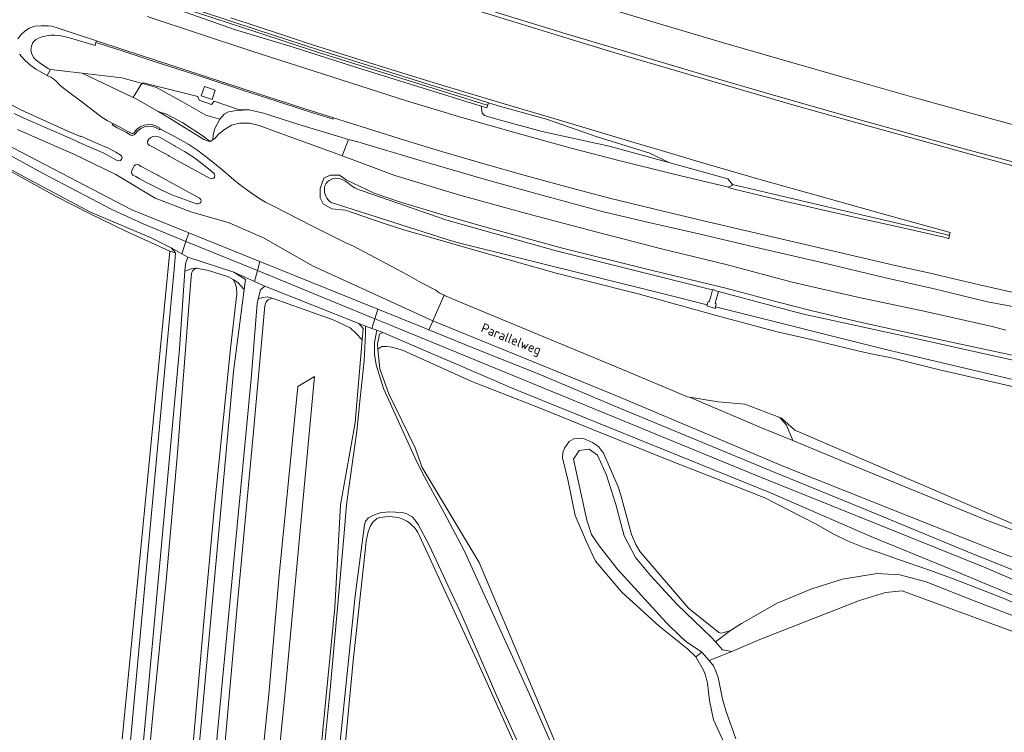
# Model space of a CAD drawing. Header units: metres. Extents: x 153919 to 160124, y 449312 to 452850.
# Tile 58 of 81: x 156212 to 156401, y 451610 to 451747. Entities that reach past the tile are written whole.
import ezdxf
from ezdxf.enums import TextEntityAlignment as Align

# ---------------------------------------------------------------- set-up
doc = ezdxf.new("R2010")
doc.units = ezdxf.units.M
for name, color, linetype, lineweight in [('B-WE-GK-BESCHOEIING_DAMWAND-G', 130, 'GK-BESCHOEIING', 18), ('B-WE-GR-BOS_GEMENGD-GV', 40, 'Continuous', 13), ('B-WE-GR-GRAS-GV', 60, 'Continuous', 13), ('B-WE-GR-GROENVOORZIENING-GV', 80, 'Continuous', 18), ('B-WE-GR-STRUIK-GV', 90, 'Continuous', 13), ('B-WE-GW-TALUD_KRUIN-G', 90, 'Continuous', 18), ('B-WE-IE-TERREINAFSCHEIDING_KUNSTMATIG_MUUR-GV', 90, 'Continuous', 18), ('B-WE-OG-TOPOGRAFIE-T18', 7, 'Continuous', 18), ('B-WE-OG-TOPOGRAFIE_WATER-GV', 130, 'Continuous', 18), ('B-WE-OG-TOPOGRAFIE_WATER_SLOOT-GV', 120, 'Continuous', 18), ('B-WE-OG-WEG-GV', 7, 'Continuous', 18), ('B-WE-VH-VERHARDING_ASFALT-GV', 252, 'Continuous', 18), ('B-WE-VH-VERHARDING_BEDRIJFSVLOERPLAAT-GV', 252, 'Continuous', 18), ('B-WE-VH-VERHARDING_BETON-GV', 252, 'Continuous', 18), ('B-WE-VH-VERHARDING_BETONSTRAATSTEEN-GV', 252, 'Continuous', 18), ('B-WE-VH-VERHARDING_FUNDERING_ZAND-GV', 7, 'Continuous', 18), ('B-WE-VH-VERHARDING_GESLOTEN-GV', 252, 'Continuous', 18), ('B-WE-VH-VERHARDING_OPEN-GV', 252, 'Continuous', 18), ('B-WE-VH-VERHARDING_SIERBESTRATING-GV', 252, 'Continuous', 18)]:
    doc.layers.add(name, color=color, linetype=linetype, lineweight=lineweight)
doc.styles.add('NLCS-ISO-M1000-T18', font='NLCS-ISO.ttf', dxfattribs={"height": 1.8})
doc.linetypes.add('GK-BESCHOEIING', pattern='A,30,-5,[1,NLCS.SHX,S=1,R=0,X=0,Y=0],-5', length=40)

msp = doc.modelspace()

# ---------------------------------------------------------------- linework, layer by layer
at = {"layer": 'B-WE-GK-BESCHOEIING_DAMWAND-G', "flags": 128}
msp.add_lwpolyline([(156202.941, 451762.806), (156235.304, 451751.87), (156246.551, 451748.16), (156257.54, 451744.537), (156269.028, 451740.779), (156301.602, 451730.58)], dxfattribs=at)
at = {"layer": 'B-WE-GR-BOS_GEMENGD-GV', "flags": 128}
for points in [[(156401.112, 451687.432), (156398.479, 451688.121), (156385.69, 451690.965), (156372.682, 451693.744), (156360.134, 451696.65), (156347.453, 451700.041), (156335.024, 451703.004), (156322.459, 451706.276), (156309.129, 451709.832), (156296.319, 451713.349), (156283.844, 451717.081), (156275.117, 451720.343), (156273.758, 451720.85), (156271.703, 451721.67), (156261.951, 451725.146), (156257.794, 451726.713), (156255.934, 451727.166), (156254.122, 451727.128), (156252.488, 451726.749), (156251.133, 451725.933), (156249.972, 451725.001), (156249.366, 451724.295), (156248.905, 451723.937), (156248.42, 451723.634), (156248.077, 451723.72), (156247.211, 451723.996), (156240.623, 451728.133), (156238.419, 451729.384), (156234.177, 451731.791), (156233.629, 451732.092), (156223.828, 451736.714), (156217.735, 451737.415), (156217.144, 451736.297), (156217.816, 451735.958), (156218.369, 451735.617), (156218.852, 451735.186), (156219.41, 451734.583), (156220.246, 451733.88), (156223.775, 451731.214), (156227.682, 451728.219), (156228.642, 451727.671), (156229.638, 451727.094), (156229.655, 451726.906), (156229.864, 451727.042), (156230.756, 451726.549), (156232.479, 451725.623), (156233.354, 451725.177), (156233.554, 451725.143), (156233.743, 451725.249), (156234.269, 451725.907), (156234.936, 451726.422), (156235.711, 451726.742), (156236.536, 451726.88), (156237.372, 451726.795), (156238.187, 451726.529), (156238.76, 451726.206), (156238.745, 451725.959), (156238.89, 451726.017), (156241.697, 451724.502), (156244.316, 451723.023), (156246.02, 451721.888), (156247.683, 451720.647), (156249.893, 451718.891), (156251.439, 451717.597), (156252.943, 451716.242), (156253.995, 451715.402), (156255.345, 451714.406), (156256.58, 451713.544), (156258.04, 451712.579), (156259.03, 451711.959), (156260.717, 451711.126), (156267.793, 451707.482), (156274.443, 451704.195), (156275.901, 451703.505), (156283.267, 451699.627), (156286.147, 451698.087), (156288.846, 451696.581), (156291.718, 451695.064), (156292.345, 451694.564), (156293.301, 451694.106), (156293.481, 451694.02), (156296.27, 451692.824), (156327.528, 451679.827), (156340.051, 451674.628), (156340.407, 451674.568), (156345.895, 451673.644), (156348.16, 451673.487), (156351.036, 451673.231), (156357.716, 451670.617), (156358.037, 451670.49), (156360.603, 451668.196), (156407.974, 451647.835)], [(156403.261, 451676.377), (156388.382, 451679.778), (156379.206, 451682.1), (156375.262, 451682.86), (156372.717, 451683.464), (156362.947, 451685.777), (156357.264, 451687.099), (156346.476, 451689.941), (156330.549, 451694.393), (156320.654, 451696.894), (156314.82, 451698.368), (156299.675, 451702.638), (156289.436, 451705.566), (156285.798, 451706.606), (156281.436, 451708), (156274.409, 451710.469), (156271.745, 451710.685), (156270.096, 451711.669), (156269.488, 451712.791), (156269.543, 451714.575), (156270.251, 451716.598), (156271.429, 451717.167), (156273.248, 451717.152), (156274.502, 451716.24), (156279.891, 451713.701), (156284.913, 451711.966), (156293.079, 451709.555), (156300.617, 451707.389), (156316.053, 451703.118), (156331.716, 451699.266), (156347.668, 451695.382), (156357.691, 451692.712), (156363.936, 451691.114), (156373.394, 451688.863), (156389.803, 451685.306), (156404.697, 451682.116)], [(156245.148, 451608.074), (156247.195, 451631.505), (156249.169, 451652.97), (156252.295, 451683.918), (156253.505, 451694.366), (156253.469, 451695.584), (156253.188, 451696.452), (156252.823, 451697.11), (156251.929, 451697.652), (156248.094, 451698.841), (156245.77, 451699.327), (156245.663, 451699.31), (156245.006, 451698.824), (156244.799, 451698.304), (156244.495, 451694.538), (156242.117, 451663.768), (156239.936, 451639.27), (156237.376, 451613.594), (156234.852, 451586.185)], [(156267.195, 451580.598), (156270.008, 451610.714), (156272.312, 451634.162), (156273.446, 451653.873), (156275.968, 451668.19), (156276.225, 451669.651), (156277.557, 451685.566), (156276.391, 451686.833), (156275.276, 451687.846), (156271.984, 451689.365), (156260.507, 451693.493), (156260.268, 451693.563), (156259.504, 451693.213), (156259.123, 451692.829), (156258.882, 451692.098), (156256.631, 451667.258), (156253.514, 451633.689), (156250.573, 451600.466)], [(156412.428, 451630.821), (156400.315, 451636.085), (156390.908, 451639.748), (156386.461, 451641.347), (156380.519, 451643.376), (156376.734, 451644.751), (156374.093, 451645.653), (156370.875, 451646.916), (156367.991, 451648.338), (156364.729, 451650.17), (156359.478, 451652.885), (156354.87, 451655.246), (156349.389, 451657.39), (156337.051, 451662.224), (156321.668, 451668.416), (156311.759, 451672.426), (156298.609, 451677.551), (156290.573, 451681.219), (156285.305, 451683.541), (156283.279, 451684.148), (156282.316, 451684.25), (156281.354, 451684.25), (156280.603, 451683.785), (156280.98, 451679.972), (156282.721, 451675.207), (156287.775, 451664.789), (156289.072, 451661.039), (156300.026, 451642.803), (156315.634, 451605.861)], [(156256.106, 451582.618), (156259.647, 451617.497), (156261.659, 451640.407), (156265.224, 451676.605), (156268.398, 451678.488), (156262.798, 451617.987), (156259.062, 451580.69)], [(156347.873, 451606.36), (156345.023, 451612.626), (156344.237, 451616.289), (156343.889, 451619.619), (156343.496, 451621.17), (156343.106, 451622.156), (156341.633, 451624.701), (156340.014, 451626.266), (156334.57, 451630.617), (156327.429, 451637.117), (156323.798, 451641.422), (156322.375, 451643.085), (156320.606, 451646.756), (156318.444, 451651.847), (156317.111, 451658.409), (156316.027, 451662.914), (156316.069, 451663.84), (156316.416, 451664.775), (156317.295, 451666.046), (156318.208, 451666.542), (156319.596, 451666.687), (156320.037, 451666.638), (156321.802, 451665.857), (156322.961, 451665.093), (156323.911, 451663.803), (156326.703, 451657.355), (156327.21, 451655.72), (156329.279, 451648.198), (156330.115, 451646.289), (156330.95, 451644.87), (156340.223, 451634.058), (156346.059, 451629.365), (156346.507, 451629.272), (156347.039, 451629.366), (156348.263, 451629.76), (156350.416, 451631.085), (156357.264, 451635.032), (156363.873, 451637.736), (156369.748, 451639.606), (156376.457, 451640.693), (156380.768, 451640.455), (156385.815, 451639.09), (156394.755, 451635.585), (156416.368, 451627.241)]]:
    msp.add_lwpolyline(points, dxfattribs=at)
at = {"layer": 'B-WE-GR-GRAS-GV', "flags": 128}
for points in [[(156231.507, 451608.899), (156240.663, 451702.578), (156232.213, 451706.405), (156225.27, 451709.82), (156218.744, 451713.161), (156211.696, 451717.054), (156204.06, 451721.276), (156196.053, 451725.575), (156187.739, 451729.922), (156179.43, 451734.409), (156171.159, 451738.957), (156162.636, 451743.551), (156157.53, 451746.149), (156155.388, 451747.371), (156152.425, 451749.008), (156147.974, 451751.65), (156140.379, 451756.101), (156132.027, 451760.785), (156124.276, 451764.958), (156117.964, 451768.345), (156115.492, 451768.784), (156111.336, 451769.366), (156103.593, 451770.277)], [(156280.394, 451651.27), (156279.616, 451650.574), (156279.159, 451649.83), (156278.702, 451648.677), (156278.325, 451646.91), (156278.14, 451644.953), (156275.877, 451623.913), (156273.398, 451598.154), (156270.165, 451568.748), (156267.136, 451536.578), (156264.707, 451507.787), (156262.615, 451480.687), (156259.364, 451445.791), (156259.335, 451443.182), (156259.499, 451440.189), (156259.389, 451437.799), (156260.371, 451429.745)], [(156355.302, 451500.101), (156350.714, 451512.609), (156329.631, 451557.543), (156313.953, 451592.096), (156299.53, 451624.169), (156288.54, 451648.053)]]:
    msp.add_lwpolyline(points, dxfattribs=at)
for points in [[(156233.629, 451732.092), (156235.12, 451734.494), (156235.403, 451734.734), (156231.477, 451735.842), (156223.828, 451736.714)], [(156300.438, 451730.387), (156300.515, 451730.003), (156300.608, 451729.085), (156301.059, 451728.644), (156303.408, 451727.91), (156312.103, 451725.517), (156324.961, 451722.73), (156336.412, 451719.587), (156332.787, 451721.409), (156322.693, 451724.54), (156312.938, 451727.913), (156304.126, 451730.355), (156301.816, 451731.06), (156301.475, 451730.114)], [(156248.42, 451723.634), (156247.05, 451724.65), (156243.176, 451727.208), (156240.012, 451728.858), (156238.419, 451729.384), (156240.623, 451728.133), (156247.211, 451723.996), (156248.077, 451723.72)]]:
    msp.add_lwpolyline(points, close=True, dxfattribs=at)
at = {"layer": 'B-WE-GR-GRAS-GV'}
for points in [[(156285.047, 451651.273, 0.1497966), (156280.394, 451651.27)], [(156288.54, 451648.053, 0.1946718), (156285.047, 451651.273)]]:
    msp.add_lwpolyline(points, format="xyb", dxfattribs=at)
at = {"layer": 'B-WE-GR-GROENVOORZIENING-GV', "flags": 128}
for points in [[(156408.468, 451725.214), (156396.269, 451728.549), (156383.715, 451732.029), (156371.18, 451735.566), (156358.262, 451739.28), (156346.955, 451742.57), (156334.642, 451746.203), (156322.487, 451749.875), (156310.667, 451753.436), (156299.852, 451756.844), (156287.807, 451760.659), (156276.035, 451764.392), (156264.101, 451768.26), (156252.133, 451772.162), (156240.396, 451776.072), (156228.657, 451780.011), (156216.818, 451784.067), (156205.039, 451788.145)], [(156211.833, 451778.338), (156221.695, 451774.891), (156230.985, 451771.756), (156240.616, 451768.528), (156249.261, 451765.646), (156259.451, 451762.328), (156268.11, 451759.515), (156278.6, 451756.138), (156288.242, 451753.102), (156297.645, 451750.153), (156306.957, 451747.292), (156316.759, 451744.306), (156325.567, 451741.66), (156335.848, 451738.567), (156345.304, 451735.771), (156354.969, 451732.977), (156364.172, 451730.355), (156374.263, 451727.49), (156383.722, 451724.829), (156393.41, 451722.171), (156403.339, 451719.492)], [(156235.459, 451752.326), (156257.638, 451745.006), (156269.18, 451741.246), (156291.685, 451734.181), (156298.443, 451732.106), (156301.816, 451731.06), (156304.126, 451730.355), (156312.938, 451727.913), (156322.693, 451724.54), (156332.787, 451721.409), (156336.412, 451719.587), (156347.74, 451716.454), (156348.646, 451715.368), (156358.438, 451713.046), (156368.495, 451710.668), (156378.115, 451708.447), (156387.779, 451706.193), (156390.131, 451705.667), (156390.297, 451705.629), (156390.436, 451706.155), (156378.183, 451709.542), (156365.645, 451713.06), (156354.195, 451716.282), (156342.24, 451719.752), (156336.984, 451721.295), (156329.986, 451723.35), (156316.563, 451727.407), (156303.771, 451731.172), (156291.388, 451734.885), (156278.966, 451738.733), (156267.661, 451742.31), (156262.484, 451744.034), (156262.478, 451744.016), (156252.372, 451747.369)], [(156236.281, 451747.609), (156246.341, 451744.303), (156256.412, 451740.937), (156266.74, 451737.628), (156277.146, 451734.307), (156286.119, 451731.441), (156296.701, 451728.224), (156307.074, 451725.263), (156317.664, 451722.322), (156326.862, 451719.968), (156337.154, 451717.44), (156347.892, 451714.883), (156348.424, 451715.099), (156348.504, 451715.205), (156348.646, 451715.368), (156347.74, 451716.454), (156336.412, 451719.587), (156324.961, 451722.73), (156312.103, 451725.517), (156303.408, 451727.91), (156301.059, 451728.644), (156300.608, 451729.085), (156300.515, 451730.003), (156300.438, 451730.387), (156288.46, 451734.129), (156276.933, 451737.724), (156264.333, 451741.708), (156253.075, 451745.127), (156241.208, 451749.271)], [(156405.982, 451693.859), (156396.072, 451696.087), (156388.444, 451697.919), (156387.178, 451698.206), (156379.856, 451699.852), (156370.854, 451701.923), (156361.552, 451704.084), (156352.448, 451706.203), (156343.117, 451708.405), (156333.779, 451710.639), (156325.046, 451712.761), (156316.588, 451714.976), (156308.862, 451717.089), (156300.735, 451719.381), (156292.602, 451721.773), (156285.676, 451723.878), (156278.591, 451726.095), (156272.067, 451728.168), (156271.987, 451727.895), (156266.259, 451729.686), (156261.208, 451731.35), (156254.798, 451733.406), (156246.843, 451736.014), (156237.84, 451738.938), (156231.889, 451740.883), (156226.918, 451742.478), (156226.485, 451742.636), (156226.305, 451742.054), (156222.059, 451743.346), (156220.123, 451743.833), (156219.355, 451743.965), (156218.58, 451744.034), (156217.809, 451744.033), (156217.035, 451743.94), (156216.279, 451743.769), (156215.549, 451743.533), (156214.896, 451743.17), (156214.382, 451742.633), (156214.078, 451741.933), (156213.996, 451741.177), (156214.157, 451740.451), (156214.497, 451739.77), (156215.01, 451739.206), (156215.817, 451738.597), (156217.338, 451737.625), (156217.735, 451737.415), (156223.828, 451736.714), (156231.477, 451735.842), (156235.403, 451734.734), (156235.565, 451734.871), (156246.012, 451732.249), (156246.292, 451731.577), (156248.66, 451730.706), (156249.163, 451731.346), (156253.849, 451729.774), (156255.908, 451729.688), (156258.645, 451729.082), (156265.423, 451726.913), (156274.927, 451724.033), (156276.733, 451723.531), (156288.698, 451719.97), (156300.976, 451716.388), (156312.294, 451713.271), (156323.663, 451710.202), (156332.601, 451708.08), (156342.194, 451705.875), (156354.088, 451703.087), (156366.091, 451700.339), (156377.75, 451697.506), (156387.136, 451695.426), (156397.631, 451692.829), (156409.407, 451690.652)], [(156409.407, 451690.652), (156397.631, 451692.829), (156387.136, 451695.426), (156377.75, 451697.506), (156366.091, 451700.339), (156354.088, 451703.087), (156342.194, 451705.875), (156332.601, 451708.08), (156323.663, 451710.202), (156312.294, 451713.271), (156300.976, 451716.388), (156288.698, 451719.97), (156276.733, 451723.531), (156274.927, 451724.033), (156273.758, 451720.85), (156275.117, 451720.343), (156283.844, 451717.081), (156296.319, 451713.349), (156309.129, 451709.832), (156322.459, 451706.276), (156335.024, 451703.004), (156347.453, 451700.041), (156360.134, 451696.65), (156372.682, 451693.744), (156385.69, 451690.965), (156398.479, 451688.121), (156401.112, 451687.432)]]:
    msp.add_lwpolyline(points, dxfattribs=at)
for points in [[(156233.629, 451732.092), (156234.177, 451731.791), (156238.419, 451729.384), (156240.012, 451728.858), (156243.176, 451727.208), (156247.05, 451724.65), (156248.42, 451723.634), (156248.905, 451723.937), (156249.003, 451724.902), (156249.323, 451726.14), (156250.267, 451727.902), (156247.551, 451728.695), (156243.064, 451731.224), (156238.118, 451733.967), (156235.403, 451734.734), (156235.12, 451734.494)], [(156249.357, 451733.467), (156248.767, 451731.682), (156246.697, 451732.367), (156247.287, 451734.152)]]:
    msp.add_lwpolyline(points, close=True, dxfattribs=at)
at = {"layer": 'B-WE-GR-STRUIK-GV', "flags": 128}
for points in [[(156253.849, 451729.774), (156249.163, 451731.346), (156248.66, 451730.706), (156246.292, 451731.577), (156246.012, 451732.249), (156235.565, 451734.871), (156235.403, 451734.734), (156238.118, 451733.967), (156243.064, 451731.224), (156247.551, 451728.695), (156250.267, 451727.902), (156251.117, 451728.861), (156251.952, 451729.32), (156253.46, 451729.59), (156255.908, 451729.688)], [(156274.927, 451724.033), (156265.423, 451726.913), (156258.645, 451729.082), (156255.908, 451729.688), (156253.46, 451729.59), (156251.952, 451729.32), (156251.117, 451728.861), (156250.267, 451727.902), (156249.323, 451726.14), (156249.003, 451724.902), (156248.905, 451723.937), (156249.366, 451724.295), (156249.972, 451725.001), (156251.133, 451725.933), (156252.488, 451726.749), (156254.122, 451727.128), (156255.934, 451727.166), (156257.794, 451726.713), (156261.951, 451725.146), (156271.703, 451721.67), (156273.758, 451720.85)]]:
    msp.add_lwpolyline(points, close=True, dxfattribs=at)
at = {"layer": 'B-WE-GW-TALUD_KRUIN-G', "flags": 128}
for points in [[(156235.403, 451734.734), (156231.477, 451735.842), (156223.828, 451736.714)], [(156250.267, 451727.902), (156247.551, 451728.695), (156243.064, 451731.224), (156238.118, 451733.967), (156235.403, 451734.734)], [(156409.407, 451690.652), (156397.631, 451692.829), (156387.136, 451695.426), (156377.75, 451697.506), (156366.091, 451700.339), (156354.088, 451703.087), (156342.194, 451705.875), (156332.601, 451708.08), (156323.663, 451710.202), (156312.294, 451713.271), (156300.976, 451716.388), (156288.698, 451719.97), (156276.733, 451723.531), (156274.927, 451724.033)]]:
    msp.add_lwpolyline(points, dxfattribs=at)
at = {"layer": 'B-WE-IE-TERREINAFSCHEIDING_KUNSTMATIG_MUUR-GV', "flags": 128}
msp.add_lwpolyline([(156301.816, 451731.06), (156298.443, 451732.106), (156291.685, 451734.181), (156269.18, 451741.246), (156257.638, 451745.006), (156235.459, 451752.326), (156207.671, 451761.732), (156203.063, 451763.304), (156202.717, 451762.393), (156202.73, 451762.35), (156210.123, 451759.86), (156231.021, 451752.768), (156241.208, 451749.271), (156253.075, 451745.127), (156264.333, 451741.708), (156276.933, 451737.724), (156288.46, 451734.129), (156300.438, 451730.387), (156301.475, 451730.114)], close=True, dxfattribs=at)
at = {"layer": 'B-WE-OG-TOPOGRAFIE_WATER-GV', "flags": 128}
for points in [[(156204.314, 451721.402), (156213.539, 451716.366), (156225.415, 451710.038), (156237.068, 451705.103), (156240.901, 451703.199), (156242.967, 451702.065), (156243.746, 451704.451), (156235.526, 451707.815), (156229.499, 451710.582), (156216.352, 451717.491), (156200.577, 451726.101)], [(156271.623, 451711.897), (156295.302, 451704.395), (156336.182, 451694.175), (156343.816, 451692.261), (156344, 451692.924), (156344.2, 451692.837), (156344.532, 451693.877), (156344.836, 451695.152), (156344.268, 451695.255), (156314.823, 451702.633), (156293.849, 451708.522), (156277.787, 451714.079)], [(156231.208, 451560.55), (156242.504, 451683.846), (156243.572, 451698.712), (156243.676, 451700.157), (156244.122, 451701.431), (156242.967, 451702.065), (156240.901, 451703.199), (156241.771, 451702.252), (156241.475, 451699.072), (156240.15, 451684.837), (156228.759, 451561.43)], [(156547.786, 451653.908), (156516.967, 451659.132), (156486.919, 451664.89), (156462.511, 451669.512), (156451.392, 451671.364), (156427.681, 451676.218), (156407.424, 451680.53), (156384.654, 451685.628), (156362.064, 451690.565), (156345.976, 451694.845), (156345.345, 451692.571), (156345.509, 451692.478), (156345.386, 451691.868), (156378.332, 451683.609), (156414.098, 451675.205), (156427.904, 451672.472)], [(156320.41, 451593.225), (156309.692, 451617.555), (156297.098, 451645.209), (156293.312, 451652.333), (156289.128, 451659.949), (156287.698, 451662.937), (156281.702, 451676.193), (156280.293, 451680.773), (156279.943, 451682.789), (156279.934, 451685.053), (156280.423, 451687.389), (156279.446, 451687.746), (156278.237, 451688.187), (156278.2, 451686.614), (156277.95, 451681.51), (156277.17, 451674.38), (156276.54, 451668.032), (156274.557, 451653.941), (156274.042, 451647.646), (156271.461, 451618.399), (156268.651, 451590.295)], [(156273.355, 451608.421), (156276.218, 451636.387), (156278.004, 451650.063), (156278.241, 451650.713), (156278.802, 451651.408), (156280.067, 451652.027), (156281.049, 451652.335), (156282.657, 451652.533), (156285.301, 451652.389), (156286.144, 451652.16), (156287.185, 451651.59), (156287.763, 451650.909), (156288.301, 451650.1), (156290.46, 451646.122), (156296.687, 451632.675), (156303.421, 451617.18), (156312.782, 451596.529)], [(156427.153, 451602.396), (156421.526, 451617.022), (156419.862, 451620.977), (156418.835, 451622.686), (156411.872, 451626.076), (156381.213, 451637.363), (156378.039, 451637.019), (156373.057, 451635.501), (156353.89, 451628.039), (156348.518, 451625.691), (156344.162, 451623.983), (156345.035, 451622.961), (156345.477, 451621.962), (156345.92, 451620.709), (156346.759, 451616.596), (156347.448, 451614.197), (156349.282, 451608.959)]]:
    msp.add_lwpolyline(points, dxfattribs=at)
at = {"layer": 'B-WE-OG-TOPOGRAFIE_WATER-GV'}
for points in [[(156271.267, 451716.136, 0.2450647), (156270.32, 451714.652)], [(156272.81, 451716.545, 0.2016459), (156271.267, 451716.136)], [(156274.801, 451715.696, 0.123637), (156272.81, 451716.545)], [(156270.32, 451714.652, 0.2573043), (156271.623, 451711.897)], [(156277.787, 451714.079, -0.1130711), (156274.801, 451715.696)]]:
    msp.add_lwpolyline(points, format="xyb", dxfattribs=at)
at = {"layer": 'B-WE-OG-TOPOGRAFIE_WATER-GV', "flags": 128}
for points in [[(156244.122, 451701.431), (156252.946, 451698.546), (156256.931, 451696.725), (156257.467, 451698.836), (156243.746, 451704.451), (156242.967, 451702.065)], [(156256.931, 451696.725), (156258.905, 451695.823), (156276.941, 451688.66), (156278.237, 451688.187), (156279.446, 451687.746), (156280.032, 451689.602), (156257.467, 451698.836)], [(156257.637, 451693.406), (156258.036, 451695.149), (156258.905, 451695.823), (156256.931, 451696.725), (156252.946, 451698.546), (156255.162, 451697.107), (156254.914, 451695.185), (156252.887, 451679.475), (156236.426, 451500), (156235.168, 451485.838), (156232.793, 451459.63), (156231.377, 451423.263), (156227.862, 451384.867), (156226.406, 451371.018), (156227.993, 451370.677), (156231.318, 451402.576), (156236.353, 451467.912), (156239.309, 451500), (156256.262, 451678.054), (156257.432, 451692.508)], [(156460.545, 451615.271), (156443.113, 451622.245), (156415.463, 451633.99), (156397.315, 451641.793), (156352.979, 451659.625), (156281.577, 451688.97), (156280.032, 451689.602), (156279.446, 451687.746), (156280.423, 451687.389), (156281.553, 451686.977), (156307.136, 451675.968), (156355.942, 451656.186), (156375.555, 451647.656), (156389.307, 451642.038), (156438.721, 451621.356), (156454.949, 451614.722), (156456.463, 451613.452), (156456.895, 451612.412), (156458.278, 451611.292), (156458.358, 451611.253)], [(156344.162, 451623.983), (156348.518, 451625.691), (156346.711, 451626.031), (156345.373, 451627.555), (156344.633, 451628.399), (156338.009, 451634.731), (156332.915, 451640.31), (156330.065, 451643.766), (156327.859, 451647.907), (156327.341, 451649.83), (156326.265, 451653.922), (156324.495, 451659.596), (156322.755, 451663.401), (156321.172, 451664.568), (156319.258, 451664.334), (156318.141, 451662.657), (156319.705, 451655.595), (156320.704, 451650.928), (156321.575, 451648.193), (156323.152, 451645.949), (156326.548, 451641.583), (156335.947, 451631.274), (156338.858, 451628.424), (156339.828, 451627.575), (156339.836, 451627.558), (156342.793, 451625.586)]]:
    msp.add_lwpolyline(points, close=True, dxfattribs=at)
at = {"layer": 'B-WE-OG-TOPOGRAFIE_WATER_SLOOT-GV', "flags": 128}
for points in [[(156098.536, 451773.211), (156113.828, 451771.782), (156117.259, 451771.296), (156118.931, 451770.6), (156121.728, 451769.378), (156128.278, 451765.766), (156141.097, 451758.675), (156155.999, 451750.385), (156170.519, 451742.589), (156184.932, 451734.526), (156200.577, 451726.101), (156216.352, 451717.491), (156229.499, 451710.582), (156235.526, 451707.815), (156243.746, 451704.451), (156244.288, 451706.111), (156233.388, 451710.518), (156204.858, 451725.354), (156127.503, 451768.276), (156119.366, 451772.206), (156115.291, 451773.37), (156089.745, 451776.063)], [(156211.696, 451717.054), (156218.744, 451713.161), (156225.27, 451709.82), (156232.213, 451706.405), (156240.663, 451702.578), (156241.771, 451702.252), (156240.901, 451703.199), (156237.068, 451705.103), (156225.415, 451710.038), (156213.539, 451716.366), (156204.314, 451721.402)], [(156404.697, 451682.116), (156389.803, 451685.306), (156373.394, 451688.863), (156363.936, 451691.114), (156357.691, 451692.712), (156347.668, 451695.382), (156331.716, 451699.266), (156316.053, 451703.118), (156300.617, 451707.389), (156293.079, 451709.555), (156284.913, 451711.966), (156279.891, 451713.701), (156274.502, 451716.24), (156273.248, 451717.152), (156271.429, 451717.167), (156270.251, 451716.598), (156269.543, 451714.575), (156269.488, 451712.791), (156270.096, 451711.669), (156271.745, 451710.685), (156274.409, 451710.469), (156281.436, 451708), (156285.798, 451706.606), (156289.436, 451705.566), (156299.675, 451702.638), (156314.82, 451698.368), (156320.654, 451696.894), (156330.549, 451694.393), (156346.476, 451689.941), (156357.264, 451687.099), (156362.947, 451685.777), (156372.717, 451683.464), (156375.262, 451682.86), (156379.206, 451682.1), (156388.382, 451679.778), (156403.261, 451676.377)], [(156277.787, 451714.079), (156293.849, 451708.522), (156314.823, 451702.633), (156344.268, 451695.255), (156344.836, 451695.152), (156345.05, 451695.128), (156345.643, 451694.91), (156345.976, 451694.845), (156362.064, 451690.565), (156384.654, 451685.628), (156407.424, 451680.53), (156427.681, 451676.218), (156451.392, 451671.364), (156462.511, 451669.512), (156486.919, 451664.89), (156516.967, 451659.132), (156547.786, 451653.908)], [(156427.904, 451672.472), (156414.098, 451675.205), (156378.332, 451683.609), (156345.386, 451691.868), (156345.325, 451691.567), (156343.762, 451692.066), (156343.816, 451692.261), (156336.182, 451694.175), (156295.302, 451704.395), (156271.623, 451711.897)], [(156228.759, 451561.43), (156240.15, 451684.837), (156241.475, 451699.072), (156241.771, 451702.252), (156240.663, 451702.578), (156231.507, 451608.899)], [(156234.852, 451586.185), (156237.376, 451613.594), (156239.936, 451639.27), (156242.117, 451663.768), (156244.495, 451694.538), (156244.799, 451698.304), (156245.006, 451698.824), (156245.663, 451699.31), (156244.744, 451699.165), (156243.572, 451698.712), (156242.504, 451683.846), (156231.208, 451560.55)], [(156236.426, 451500), (156252.887, 451679.475), (156254.914, 451695.185), (156253.712, 451696.572), (156252.823, 451697.11), (156253.188, 451696.452), (156253.469, 451695.584), (156253.505, 451694.366), (156252.295, 451683.918), (156249.169, 451652.97), (156247.195, 451631.505), (156245.148, 451608.074)], [(156250.573, 451600.466), (156253.514, 451633.689), (156256.631, 451667.258), (156258.882, 451692.098), (156259.123, 451692.829), (156259.504, 451693.213), (156260.268, 451693.563), (156259.43, 451693.809), (156258.44, 451693.702), (156257.637, 451693.406), (156257.432, 451692.508), (156256.262, 451678.054), (156239.309, 451500)], [(156414.832, 451636.405), (156393.861, 451644.864), (156374.537, 451652.876), (156356.68, 451660.126), (156342.115, 451666.167), (156326.389, 451672.689), (156311.201, 451679.091), (156299.014, 451683.937), (156290.406, 451687.455), (156288.542, 451688.217), (156280.608, 451691.425), (156280.032, 451689.602), (156281.577, 451688.97), (156352.979, 451659.625), (156397.315, 451641.793), (156415.463, 451633.99)], [(156268.651, 451590.295), (156271.461, 451618.399), (156274.042, 451647.646), (156274.557, 451653.941), (156276.54, 451668.032), (156277.17, 451674.38), (156277.95, 451681.51), (156278.2, 451686.614), (156278.237, 451688.187), (156276.941, 451688.66), (156277.739, 451687.74), (156277.557, 451685.566), (156276.225, 451669.651), (156275.968, 451668.19), (156273.446, 451653.873), (156272.312, 451634.162), (156270.008, 451610.714), (156267.195, 451580.598)], [(156315.634, 451605.861), (156300.026, 451642.803), (156289.072, 451661.039), (156287.775, 451664.789), (156282.721, 451675.207), (156280.98, 451679.972), (156280.603, 451683.785), (156280.502, 451684.8), (156280.875, 451686.66), (156281.553, 451686.977), (156280.423, 451687.389), (156279.934, 451685.053), (156279.943, 451682.789), (156280.293, 451680.773), (156281.702, 451676.193), (156287.698, 451662.937), (156289.128, 451659.949), (156293.312, 451652.333), (156297.098, 451645.209), (156309.692, 451617.555), (156320.41, 451593.225)], [(156438.721, 451621.356), (156389.307, 451642.038), (156375.555, 451647.656), (156355.942, 451656.186), (156307.136, 451675.968), (156281.553, 451686.977), (156280.875, 451686.66), (156280.502, 451684.8), (156280.603, 451683.785), (156281.354, 451684.25), (156282.316, 451684.25), (156283.279, 451684.148), (156285.305, 451683.541), (156290.573, 451681.219), (156298.609, 451677.551), (156311.759, 451672.426), (156321.668, 451668.416), (156337.051, 451662.224), (156349.389, 451657.39), (156354.87, 451655.246), (156359.478, 451652.885), (156364.729, 451650.17), (156367.991, 451648.338), (156370.875, 451646.916), (156374.093, 451645.653), (156376.734, 451644.751), (156380.519, 451643.376), (156386.461, 451641.347), (156390.908, 451639.748), (156400.315, 451636.085), (156412.428, 451630.821)], [(156312.782, 451596.529), (156303.421, 451617.18), (156296.687, 451632.675), (156290.46, 451646.122), (156288.301, 451650.1), (156287.763, 451650.909), (156287.185, 451651.59), (156286.144, 451652.16), (156285.301, 451652.389), (156282.657, 451652.533), (156281.049, 451652.335), (156280.067, 451652.027), (156278.802, 451651.408), (156278.241, 451650.713), (156278.004, 451650.063), (156276.218, 451636.387), (156273.355, 451608.421)], [(156260.371, 451429.745), (156259.389, 451437.799), (156259.499, 451440.189), (156259.335, 451443.182), (156259.364, 451445.791), (156262.615, 451480.687), (156264.707, 451507.787), (156267.136, 451536.578), (156270.165, 451568.748), (156273.398, 451598.154), (156275.877, 451623.913), (156278.14, 451644.953), (156278.325, 451646.91), (156278.702, 451648.677), (156279.159, 451649.83), (156279.616, 451650.574), (156280.394, 451651.27)], [(156288.54, 451648.053), (156299.53, 451624.169), (156313.953, 451592.096), (156329.631, 451557.543), (156350.714, 451512.609), (156355.302, 451500.101)], [(156416.368, 451627.241), (156394.755, 451635.585), (156385.815, 451639.09), (156380.768, 451640.455), (156376.457, 451640.693), (156369.748, 451639.606), (156363.873, 451637.736), (156357.264, 451635.032), (156350.416, 451631.085), (156348.263, 451629.76), (156345.373, 451627.555), (156346.711, 451626.031), (156348.518, 451625.691), (156353.89, 451628.039), (156373.057, 451635.501), (156378.039, 451637.019), (156381.213, 451637.363), (156411.872, 451626.076)], [(156349.282, 451608.959), (156347.448, 451614.197), (156346.759, 451616.596), (156345.92, 451620.709), (156345.477, 451621.962), (156345.035, 451622.961), (156344.162, 451623.983), (156342.793, 451625.586), (156341.633, 451624.701), (156343.106, 451622.156), (156343.496, 451621.17), (156343.889, 451619.619), (156344.237, 451616.289), (156345.023, 451612.626), (156347.873, 451606.36)]]:
    msp.add_lwpolyline(points, dxfattribs=at)
at = {"layer": 'B-WE-OG-TOPOGRAFIE_WATER_SLOOT-GV'}
for points in [[(156270.32, 451714.652, -0.2450647), (156271.267, 451716.136)], [(156271.267, 451716.136, -0.2016459), (156272.81, 451716.545)], [(156272.81, 451716.545, -0.123637), (156274.801, 451715.696)], [(156271.623, 451711.897, -0.2573043), (156270.32, 451714.652)], [(156274.801, 451715.696, 0.1130711), (156277.787, 451714.079)], [(156280.394, 451651.27, -0.1497966), (156285.047, 451651.273)], [(156285.047, 451651.273, -0.1946718), (156288.54, 451648.053)]]:
    msp.add_lwpolyline(points, format="xyb", dxfattribs=at)
at = {"layer": 'B-WE-OG-TOPOGRAFIE_WATER_SLOOT-GV', "flags": 128}
for points in [[(156257.467, 451698.836), (156257.914, 451700.601), (156244.288, 451706.111), (156243.746, 451704.451)], [(156244.122, 451701.431), (156243.676, 451700.157), (156243.572, 451698.712), (156244.744, 451699.165), (156245.663, 451699.31), (156245.77, 451699.327), (156248.094, 451698.841), (156251.929, 451697.652), (156252.823, 451697.11), (156253.712, 451696.572), (156254.914, 451695.185), (156255.162, 451697.107), (156252.946, 451698.546)], [(156280.032, 451689.602), (156280.608, 451691.425), (156257.914, 451700.601), (156257.467, 451698.836)], [(156277.557, 451685.566), (156277.739, 451687.74), (156276.941, 451688.66), (156258.905, 451695.823), (156258.036, 451695.149), (156257.637, 451693.406), (156258.44, 451693.702), (156259.43, 451693.809), (156260.268, 451693.563), (156260.507, 451693.493), (156271.984, 451689.365), (156275.276, 451687.846), (156276.391, 451686.833)], [(156341.633, 451624.701), (156342.793, 451625.586), (156339.836, 451627.558), (156339.828, 451627.575), (156338.858, 451628.424), (156335.947, 451631.274), (156326.548, 451641.583), (156323.152, 451645.949), (156321.575, 451648.193), (156320.704, 451650.928), (156319.705, 451655.595), (156318.141, 451662.657), (156319.258, 451664.334), (156321.172, 451664.568), (156322.755, 451663.401), (156324.495, 451659.596), (156326.265, 451653.922), (156327.341, 451649.83), (156327.859, 451647.907), (156330.065, 451643.766), (156332.915, 451640.31), (156338.009, 451634.731), (156344.633, 451628.399), (156345.373, 451627.555), (156348.263, 451629.76), (156347.039, 451629.366), (156346.507, 451629.272), (156346.059, 451629.365), (156340.223, 451634.058), (156330.95, 451644.87), (156330.115, 451646.289), (156329.279, 451648.198), (156327.21, 451655.72), (156326.703, 451657.355), (156323.911, 451663.803), (156322.961, 451665.093), (156321.802, 451665.857), (156320.037, 451666.638), (156319.596, 451666.687), (156318.208, 451666.542), (156317.295, 451666.046), (156316.416, 451664.775), (156316.069, 451663.84), (156316.027, 451662.914), (156317.111, 451658.409), (156318.444, 451651.847), (156320.606, 451646.756), (156322.375, 451643.085), (156323.798, 451641.422), (156327.429, 451637.117), (156334.57, 451630.617), (156340.014, 451626.266)]]:
    msp.add_lwpolyline(points, close=True, dxfattribs=at)
at = {"layer": 'B-WE-OG-WEG-GV', "flags": 128}
for points in [[(156082.863, 451779.884), (156082.511, 451775.969), (156084.796, 451776.354), (156089.745, 451776.063), (156115.291, 451773.37), (156119.366, 451772.206), (156127.503, 451768.276), (156204.858, 451725.354), (156233.388, 451710.518), (156244.288, 451706.111), (156257.914, 451700.601)], [(156257.914, 451700.601), (156280.608, 451691.425), (156288.542, 451688.217), (156290.406, 451687.455), (156291.136, 451689.139), (156291.171, 451689.22), (156268.038, 451699.731), (156258.774, 451705.077), (156252.047, 451708), (156244.666, 451710.116), (156237.862, 451712.77), (156230.289, 451717.27), (156222.097, 451721.271), (156218.854, 451722.669), (156211.439, 451725.904)], [(156413.182, 451639.657), (156399.208, 451645.02), (156358.825, 451661.136), (156325.942, 451674.962), (156291.171, 451689.22), (156291.136, 451689.139), (156290.406, 451687.455), (156299.014, 451683.937), (156311.201, 451679.091), (156326.389, 451672.689), (156342.115, 451666.167), (156356.68, 451660.126), (156374.537, 451652.876), (156393.861, 451644.864), (156414.832, 451636.405)], [(156407.974, 451647.835), (156360.603, 451668.196), (156358.037, 451670.49), (156357.716, 451670.617), (156359.018, 451669.139), (156360.264, 451666.235), (156370.56, 451661.96), (156397.425, 451650.931), (156417.308, 451643.417)]]:
    msp.add_lwpolyline(points, dxfattribs=at)
at = {"layer": 'B-WE-VH-VERHARDING_ASFALT-GV', "flags": 128}
for points in [[(156291.171, 451689.22), (156293.301, 451694.106), (156292.345, 451694.564), (156291.718, 451695.064), (156288.846, 451696.581), (156286.147, 451698.087), (156283.267, 451699.627), (156275.901, 451703.505), (156274.443, 451704.195), (156267.793, 451707.482), (156260.717, 451711.126), (156259.03, 451711.959), (156258.04, 451712.579), (156256.58, 451713.544), (156255.345, 451714.406), (156253.995, 451715.402), (156252.943, 451716.242), (156251.439, 451717.597), (156249.893, 451718.891), (156247.683, 451720.647), (156246.02, 451721.888), (156244.316, 451723.023), (156241.697, 451724.502), (156238.89, 451726.017), (156238.745, 451725.959), (156238.713, 451725.889), (156238.035, 451726.227), (156237.325, 451726.484), (156236.564, 451726.546), (156235.813, 451726.434), (156235.102, 451726.143), (156234.503, 451725.679), (156234.012, 451725.083), (156233.826, 451724.898), (156233.507, 451724.783), (156233.198, 451724.864), (156232.321, 451725.342), (156230.563, 451726.263), (156229.621, 451726.801), (156229.655, 451726.906), (156229.638, 451727.094), (156228.642, 451727.671), (156227.682, 451728.219), (156223.775, 451731.214), (156220.246, 451733.88), (156219.41, 451734.583), (156218.852, 451735.186), (156218.369, 451735.617), (156217.816, 451735.958), (156217.144, 451736.297), (156214.935, 451737.515), (156213.753, 451738.396), (156212.654, 451739.404), (156211.789, 451740.415)], [(156209.86, 451730.877), (156212.08, 451729.687), (156221.187, 451725.54), (156223.524, 451724.562), (156223.562, 451724.641), (156223.758, 451724.556), (156225.456, 451723.819), (156228.405, 451722.558), (156228.62, 451722.46), (156230.282, 451721.563), (156231.158, 451721.066), (156231.397, 451720.854), (156231.493, 451720.579), (156231.413, 451720.218), (156231.166, 451719.989), (156230.876, 451719.92), (156230.576, 451720.005), (156227.969, 451721.395), (156223.245, 451723.403), (156223.068, 451723.49), (156223.087, 451723.567), (156219.849, 451724.963), (156212.507, 451728.165), (156210.812, 451729.029)], [(156211.439, 451725.904), (156218.854, 451722.669), (156222.097, 451721.271), (156230.289, 451717.27), (156237.862, 451712.77), (156244.666, 451710.116), (156252.047, 451708), (156258.774, 451705.077), (156268.038, 451699.731), (156291.171, 451689.22)], [(156417.308, 451643.417), (156397.425, 451650.931), (156370.56, 451661.96), (156360.264, 451666.235), (156354.228, 451668.631), (156340.407, 451674.568), (156340.051, 451674.628), (156327.528, 451679.827), (156296.27, 451692.824), (156293.481, 451694.02), (156293.301, 451694.106), (156291.171, 451689.22), (156325.942, 451674.962), (156358.825, 451661.136), (156399.208, 451645.02), (156413.182, 451639.657)]]:
    msp.add_lwpolyline(points, dxfattribs=at)
for points in [[(156238.648, 451724.432), (156241.469, 451722.866), (156241.655, 451722.757), (156243.488, 451721.71), (156245.183, 451720.62), (156246.786, 451719.382), (156249.08, 451717.563), (156249.246, 451717.375), (156249.32, 451717.074), (156249.246, 451716.795), (156249.08, 451716.57), (156248.724, 451716.457), (156248.384, 451716.545), (156240.554, 451720.819), (156240.376, 451720.921), (156239.341, 451721.5), (156237.576, 451722.477), (156236.69, 451722.947), (156236.448, 451723.204), (156236.378, 451723.492), (156236.469, 451723.786), (156236.679, 451724.12), (156237.028, 451724.403), (156237.368, 451724.555), (156237.838, 451724.639), (156238.253, 451724.604)], [(156235.17, 451718.854), (156235.776, 451718.536), (156237.227, 451717.731), (156238.34, 451717.144), (156238.52, 451717.046), (156246.38, 451712.744), (156246.616, 451712.51), (156246.673, 451712.235), (156246.586, 451711.957), (156246.419, 451711.763), (156246.102, 451711.637), (156245.796, 451711.681), (156242.939, 451712.684), (156241.064, 451713.402), (156239.145, 451714.26), (156237.492, 451715.091), (156237.304, 451715.182), (156236.165, 451715.779), (156234.774, 451716.538), (156234.131, 451716.899), (156233.561, 451717.181), (156233.346, 451717.388), (156233.289, 451717.742), (156233.349, 451718.017), (156233.826, 451718.932), (156234.07, 451719.126), (156234.378, 451719.217), (156234.66, 451719.135)]]:
    msp.add_lwpolyline(points, close=True, dxfattribs=at)
at = {"layer": 'B-WE-VH-VERHARDING_BEDRIJFSVLOERPLAAT-GV', "flags": 128}
msp.add_lwpolyline([(156345.976, 451694.845), (156345.643, 451694.91), (156345.05, 451695.128), (156344.836, 451695.152), (156344.532, 451693.877), (156344.2, 451692.837), (156344, 451692.924), (156343.816, 451692.261), (156343.762, 451692.066), (156345.325, 451691.567), (156345.386, 451691.868), (156345.509, 451692.478), (156345.345, 451692.571)], close=True, dxfattribs=at)
at = {"layer": 'B-WE-VH-VERHARDING_BETON-GV', "flags": 128}
msp.add_lwpolyline([(156210.812, 451729.029), (156212.507, 451728.165), (156219.849, 451724.963), (156223.087, 451723.567), (156223.068, 451723.49), (156223.245, 451723.403), (156227.969, 451721.395), (156230.576, 451720.005), (156230.876, 451719.92), (156231.166, 451719.989), (156231.413, 451720.218), (156231.493, 451720.579), (156231.397, 451720.854), (156231.158, 451721.066), (156230.282, 451721.563), (156228.62, 451722.46), (156228.405, 451722.558), (156225.456, 451723.819), (156223.758, 451724.556), (156223.562, 451724.641), (156223.524, 451724.562), (156221.187, 451725.54), (156212.08, 451729.687), (156209.86, 451730.877)], dxfattribs=at)
for points in [[(156237.838, 451724.639), (156237.368, 451724.555), (156237.028, 451724.403), (156236.679, 451724.12), (156236.469, 451723.786), (156236.378, 451723.492), (156236.448, 451723.204), (156236.69, 451722.947), (156237.576, 451722.477), (156239.341, 451721.5), (156240.376, 451720.921), (156240.554, 451720.819), (156248.384, 451716.545), (156248.724, 451716.457), (156249.08, 451716.57), (156249.246, 451716.795), (156249.32, 451717.074), (156249.246, 451717.375), (156249.08, 451717.563), (156246.786, 451719.382), (156245.183, 451720.62), (156243.488, 451721.71), (156241.655, 451722.757), (156241.469, 451722.866), (156238.648, 451724.432), (156238.253, 451724.604)], [(156234.378, 451719.217), (156234.07, 451719.126), (156233.826, 451718.932), (156233.349, 451718.017), (156233.289, 451717.742), (156233.346, 451717.388), (156233.561, 451717.181), (156234.131, 451716.899), (156234.774, 451716.538), (156236.165, 451715.779), (156237.304, 451715.182), (156237.492, 451715.091), (156239.145, 451714.26), (156241.064, 451713.402), (156242.939, 451712.684), (156245.796, 451711.681), (156246.102, 451711.637), (156246.419, 451711.763), (156246.586, 451711.957), (156246.673, 451712.235), (156246.616, 451712.51), (156246.38, 451712.744), (156238.52, 451717.046), (156238.34, 451717.144), (156237.227, 451717.731), (156235.776, 451718.536), (156235.17, 451718.854), (156234.66, 451719.135)]]:
    msp.add_lwpolyline(points, close=True, dxfattribs=at)
at = {"layer": 'B-WE-VH-VERHARDING_BETONSTRAATSTEEN-GV', "flags": 128}
msp.add_lwpolyline([(156340.407, 451674.568), (156354.228, 451668.631), (156360.264, 451666.235), (156359.018, 451669.139), (156357.716, 451670.617), (156351.036, 451673.231), (156348.16, 451673.487), (156345.895, 451673.644)], close=True, dxfattribs=at)
at = {"layer": 'B-WE-VH-VERHARDING_FUNDERING_ZAND-GV', "flags": 128}
msp.add_lwpolyline([(156259.062, 451580.69), (156262.798, 451617.987), (156268.398, 451678.488), (156265.224, 451676.605), (156261.659, 451640.407), (156259.647, 451617.497), (156256.106, 451582.618)], dxfattribs=at)
at = {"layer": 'B-WE-VH-VERHARDING_GESLOTEN-GV', "flags": 128}
for points in [[(156205.039, 451788.145), (156216.818, 451784.067), (156228.657, 451780.011), (156240.396, 451776.072), (156252.133, 451772.162), (156264.101, 451768.26), (156276.035, 451764.392), (156287.807, 451760.659), (156299.852, 451756.844), (156310.667, 451753.436), (156322.487, 451749.875), (156334.642, 451746.203), (156346.955, 451742.57), (156358.262, 451739.28), (156371.18, 451735.566), (156383.715, 451732.029), (156396.269, 451728.549), (156408.468, 451725.214)], [(156403.339, 451719.492), (156393.41, 451722.171), (156383.722, 451724.829), (156374.263, 451727.49), (156364.172, 451730.355), (156354.969, 451732.977), (156345.304, 451735.771), (156335.848, 451738.567), (156325.567, 451741.66), (156316.759, 451744.306), (156306.957, 451747.292), (156297.645, 451750.153), (156288.242, 451753.102), (156278.6, 451756.138), (156268.11, 451759.515), (156259.451, 451762.328), (156249.261, 451765.646), (156240.616, 451768.528), (156230.985, 451771.756), (156221.695, 451774.891), (156211.833, 451778.338)], [(156210.215, 451777.967), (156221.731, 451774.064), (156233.128, 451770.158), (156244.896, 451766.281), (156256.204, 451762.621), (156267.988, 451758.732), (156279.39, 451755.138), (156291.048, 451751.401), (156302.37, 451747.924), (156314.014, 451744.346), (156325.883, 451740.723), (156337.469, 451737.308), (156348.841, 451733.964), (156360.904, 451730.457), (156372.326, 451727.286), (156383.917, 451724.044), (156395.46, 451720.847), (156406.939, 451717.753)], [(156406.939, 451717.753), (156395.46, 451720.847), (156383.917, 451724.044), (156372.326, 451727.286), (156360.904, 451730.457), (156348.841, 451733.964), (156337.469, 451737.308), (156325.883, 451740.723), (156314.014, 451744.346), (156302.37, 451747.924), (156291.048, 451751.401), (156279.39, 451755.138), (156267.988, 451758.732), (156256.204, 451762.621), (156244.896, 451766.281), (156233.128, 451770.158), (156221.731, 451774.064), (156210.215, 451777.967)], [(156252.372, 451747.369), (156262.478, 451744.016), (156262.484, 451744.034), (156267.661, 451742.31), (156278.966, 451738.733), (156291.388, 451734.885), (156303.771, 451731.172), (156316.563, 451727.407), (156329.986, 451723.35), (156336.984, 451721.295), (156342.24, 451719.752), (156354.195, 451716.282), (156365.645, 451713.06), (156378.183, 451709.542), (156390.436, 451706.155), (156390.297, 451705.629), (156390.166, 451704.976), (156390.046, 451705.02), (156389.223, 451705.283), (156380.789, 451707.155), (156372.354, 451709.03), (156363.646, 451711.02), (156357.24, 451712.476), (156352.189, 451713.688), (156349.009, 451714.487), (156347.864, 451714.766), (156347.892, 451714.883), (156337.154, 451717.44), (156326.862, 451719.968), (156317.664, 451722.322), (156307.074, 451725.263), (156296.701, 451728.224), (156286.119, 451731.441), (156277.146, 451734.307), (156266.74, 451737.628), (156256.412, 451740.937), (156246.341, 451744.303), (156236.281, 451747.609)], [(156211.459, 451743.324), (156212.054, 451744.113), (156212.766, 451744.724), (156213.692, 451745.355), (156214.718, 451745.735), (156215.989, 451745.832), (156217.329, 451745.83), (156217.967, 451745.737), (156218.845, 451745.498), (156222.091, 451744.414), (156226.574, 451742.93), (156231.996, 451741.144), (156237.905, 451739.234), (156246.911, 451736.28), (156254.925, 451733.675), (156261.259, 451731.642), (156266.377, 451729.981), (156272.067, 451728.168), (156278.591, 451726.095), (156285.676, 451723.878), (156292.602, 451721.773), (156300.735, 451719.381), (156308.862, 451717.089), (156316.588, 451714.976), (156325.046, 451712.761), (156333.779, 451710.639), (156343.117, 451708.405), (156352.448, 451706.203), (156361.552, 451704.084), (156370.854, 451701.923), (156379.856, 451699.852), (156387.178, 451698.206), (156388.444, 451697.919), (156396.072, 451696.087), (156405.982, 451693.859)]]:
    msp.add_lwpolyline(points, dxfattribs=at)
for points in [[(156272.067, 451728.168), (156266.377, 451729.981), (156261.259, 451731.642), (156254.925, 451733.675), (156246.911, 451736.28), (156237.905, 451739.234), (156231.996, 451741.144), (156226.574, 451742.93), (156226.485, 451742.636), (156226.918, 451742.478), (156231.889, 451740.883), (156237.84, 451738.938), (156246.843, 451736.014), (156254.798, 451733.406), (156261.208, 451731.35), (156266.259, 451729.686), (156271.987, 451727.895)], [(156390.297, 451705.629), (156390.131, 451705.667), (156387.779, 451706.193), (156378.115, 451708.447), (156368.495, 451710.668), (156358.438, 451713.046), (156348.646, 451715.368), (156348.504, 451715.205), (156348.424, 451715.099), (156347.892, 451714.883), (156347.864, 451714.766), (156349.009, 451714.487), (156352.189, 451713.688), (156357.24, 451712.476), (156363.646, 451711.02), (156372.354, 451709.03), (156380.789, 451707.155), (156389.223, 451705.283), (156390.046, 451705.02), (156390.166, 451704.976)]]:
    msp.add_lwpolyline(points, close=True, dxfattribs=at)
at = {"layer": 'B-WE-VH-VERHARDING_OPEN-GV', "flags": 128}
msp.add_lwpolyline([(156211.789, 451740.415), (156212.654, 451739.404), (156213.753, 451738.396), (156214.935, 451737.515), (156217.144, 451736.297), (156217.735, 451737.415), (156217.338, 451737.625), (156215.817, 451738.597), (156215.01, 451739.206), (156214.497, 451739.77), (156214.157, 451740.451), (156213.996, 451741.177), (156214.078, 451741.933), (156214.382, 451742.633), (156214.896, 451743.17), (156215.549, 451743.533), (156216.279, 451743.769), (156217.035, 451743.94), (156217.809, 451744.033), (156218.58, 451744.034), (156219.355, 451743.965), (156220.123, 451743.833), (156222.059, 451743.346), (156226.305, 451742.054), (156226.485, 451742.636), (156226.574, 451742.93), (156222.091, 451744.414), (156218.845, 451745.498), (156217.967, 451745.737), (156217.329, 451745.83), (156215.989, 451745.832), (156214.718, 451745.735), (156213.692, 451745.355), (156212.766, 451744.724), (156212.054, 451744.113), (156211.459, 451743.324)], dxfattribs=at)
msp.add_lwpolyline([(156249.357, 451733.467), (156247.287, 451734.152), (156246.697, 451732.367), (156248.767, 451731.682)], close=True, dxfattribs=at)
at = {"layer": 'B-WE-VH-VERHARDING_SIERBESTRATING-GV', "flags": 128}
msp.add_lwpolyline([(156238.745, 451725.959), (156238.76, 451726.206), (156238.187, 451726.529), (156237.372, 451726.795), (156236.536, 451726.88), (156235.711, 451726.742), (156234.936, 451726.422), (156234.269, 451725.907), (156233.743, 451725.249), (156233.554, 451725.143), (156233.354, 451725.177), (156232.479, 451725.623), (156230.756, 451726.549), (156229.864, 451727.042), (156229.655, 451726.906), (156229.621, 451726.801), (156230.563, 451726.263), (156232.321, 451725.342), (156233.198, 451724.864), (156233.507, 451724.783), (156233.826, 451724.898), (156234.012, 451725.083), (156234.503, 451725.679), (156235.102, 451726.143), (156235.813, 451726.434), (156236.564, 451726.546), (156237.325, 451726.484), (156238.035, 451726.227), (156238.713, 451725.889)], close=True, dxfattribs=at)

# ---------------------------------------------------------------- texts
at = {"layer": 'B-WE-OG-TOPOGRAFIE-T18', "style": 'NLCS-ISO-M1000-T18'}
msp.add_text('Parallelweg', height=1.8, rotation=338, dxfattribs=at).set_placement((156306.111, 451685.461), align=Align.MIDDLE)

doc.saveas('drawing.dxf')
